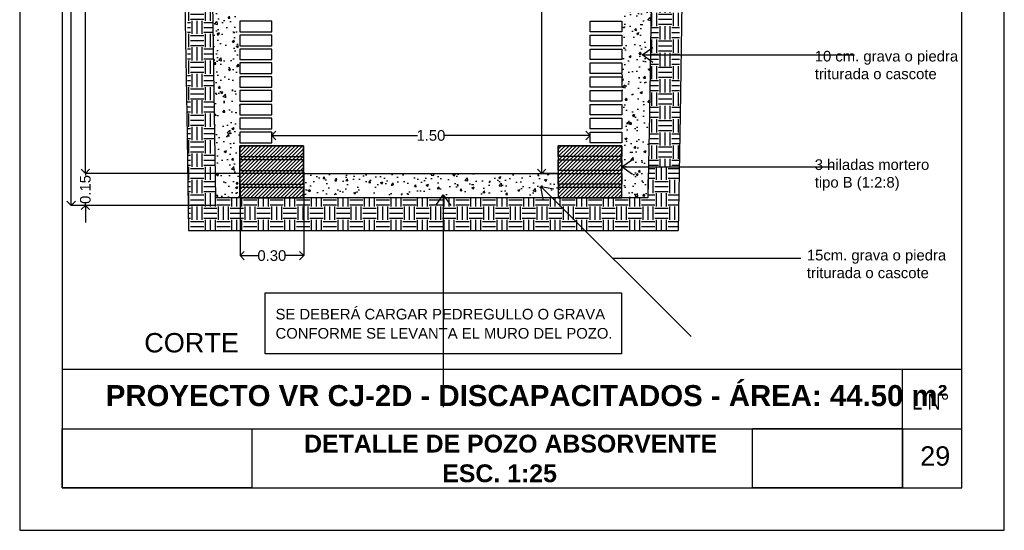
# Model space of a CAD drawing. Header units: millimetres. Extents: x 201 to 840, y 135 to 685.
# Tile 108 of 219: x 436.88 to 441.51, y 169.07 to 171.48. Entities that reach past the tile are written whole.
import ezdxf

# ---------------------------------------------------------------- set-up
doc = ezdxf.new("R2010")
doc.units = ezdxf.units.MM
doc.layers.add('001', color=1, linetype='Continuous', lineweight=5)
for name, color, linetype in [('03', 3, 'Continuous'), ('COTA DETALLE', 1, 'Continuous'), ('HACHT CONTRAPISO', 2, 'Continuous'), ('HACHT H°A°', 1, 'Continuous'), ('HACHT TERRENO', 1, 'Continuous'), ('LAMINA', 6, 'Continuous'), ('LLAMADAS', 1, 'Continuous'), ('MAMPOSTERIA', 5, 'Continuous'), ('TEXT', 4, 'Continuous'), ('TEXTO LAMINA', 2, 'Continuous'), ('TEXTOS VARIOS', 3, 'Continuous')]:
    doc.layers.add(name, color=color, linetype=linetype)
doc.styles.add('ARIAL', font='arial.ttf', dxfattribs={"height": 0.06})
doc.styles.add('huella escalera', font='arial.ttf')
doc.styles.get("Standard").update_dxf_attribs({"font": 'arial.ttf'})
doc.dimstyles.new('05', dxfattribs={"dimscale": 0, "dimtxt": 0.09, "dimasz": 0.05, "dimexe": 0, "dimexo": 0, "dimgap": 0, "dimtad": 0, "dimzin": 0, "dimdsep": 46, "dimtxsty": 'Standard', "dimblk": 'OPEN90', "dimcen": 0.25, "dimclrd": 1, "dimclre": 1, "dimclrt": 3, "dimadec": 0, "dimazin": 0, "dimtfac": 1, "dimtofl": 0, "dimtmove": 2, "dimatfit": 3, "dimldrblk": 'BOXFILLED', "dimfxl": 1, "dimtolj": 1, "dimtzin": 0, "dimarcsym": 0})
doc.dimstyles.new('detalles escalera', dxfattribs={"dimscale": 0, "dimtxt": 0.05, "dimasz": 0.04, "dimexe": 0, "dimexo": 0, "dimgap": 0, "dimtad": 0, "dimzin": 0, "dimdsep": 46, "dimtxsty": 'huella escalera', "dimblk": 'OPEN90', "dimcen": 1, "dimclrd": 1, "dimclre": 1, "dimclrt": 3, "dimadec": 0, "dimazin": 0, "dimtfac": 1, "dimtmove": 2, "dimatfit": 1, "dimldrblk": 'OPEN90', "dimfxl": 1, "dimtolj": 1, "dimtzin": 0, "dimarcsym": 0})
picture_1 = doc.add_image_def('image1.jpg', size_in_pixel=(635, 198))
picture_2 = doc.add_image_def('image2.png', size_in_pixel=(322, 127))
picture_3 = doc.add_image_def('image3.jpg', size_in_pixel=(635, 198))
picture_4 = doc.add_image_def('image4.png', size_in_pixel=(322, 127))
pattern_1 = [(49.99999999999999, (3877.195840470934, 2553.086433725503), (0.107589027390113, -0.0094128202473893), [0.01125, -0.12375]), (355, (3877.195840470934, 2553.086433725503), (-0.02081270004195, 0.1128288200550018), [0.009000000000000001, -0.099]), (100.45144446, (3877.204806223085, 2553.085649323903), (0.0867763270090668, 0.1034159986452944), [0.009561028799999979, -0.1051713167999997]), (46.18420000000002, (3877.195840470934, 2553.116433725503), (0.1600861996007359, -0.0248278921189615), [0.01687499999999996, -0.1856249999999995]), (96.63563549, (3877.209180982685, 2553.114364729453), (0.1401992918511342, 0.1461177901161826), [0.0143415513, -0.157757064]), (351.1841639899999, (3877.195840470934, 2553.116433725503), (0.140199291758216, 0.1461177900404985), [0.0135, -0.14850000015]), (21, (3877.210840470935, 2553.108933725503), (0.0895360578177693, -0.0603928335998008), [0.01125, -0.12375]), (326, (3877.210840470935, 2553.108933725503), (0.0364972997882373, 0.1087725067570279), [0.009000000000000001, -0.099]), (71.45144474, (3877.218301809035, 2553.103900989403), (0.1260333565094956, 0.0483796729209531), [0.009561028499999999, -0.1051713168]), (37.50000000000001, (3877.195840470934, 2553.086433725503), (0.0018239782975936, 0.0499340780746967), [0, -0.0978, 0, -0.1005, 0, -0.099375]), (7.499999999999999, (3877.195840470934, 2553.086433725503), (0.0394604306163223, 0.0591617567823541), [0, -0.0573, 0, -0.09555, 0, -0.037875]), (327.5, (3877.162390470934, 2553.086433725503), (0.0800733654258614, -0.003383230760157), [0, -0.0375, 0, -0.117, 0, -0.15525]), (317.5, (3877.147390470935, 2553.086433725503), (0.0874779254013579, 0.0150157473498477), [0, -0.04875, 0, -0.0777, 0, -0.11025])]
pattern_2 = [(45, (3812.886218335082, 2558.119010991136), (-0.0088388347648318, 0.0088388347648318), [])]

# ---------------------------------------------------------------- blocks, each defined once
blk = doc.blocks.new('_OPEN90')
at = {"color": 0, "linetype": 'ByBlock'}
for p, q in [((0, 0), (-1, 0)), ((-0.5, 0.5), (0, 0)), ((0, 0), (-0.5, -0.5))]:
    blk.add_line(p, q, dxfattribs=at)
blk = doc.blocks.new('*D517')
at = {"layer": 'COTA DETALLE', "color": 1, "lineweight": -2}
for p, q in [((439.3754500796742, 172.7508197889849), (439.3355372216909, 172.7508197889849)), ((439.3355372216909, 172.7108197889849), (439.3355372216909, 171.8160994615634)), ((439.3355372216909, 170.7908197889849), (439.3355372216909, 171.6855401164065)), ((439.4135180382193, 170.7508197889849), (439.3355372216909, 170.7508197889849))]:
    blk.add_line(p, q, dxfattribs=at)
at = {"layer": 'DEFPOINTS', "color": 0}
for p in [(439.3754500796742, 172.7508197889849), (439.3355372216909, 170.7508197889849), (439.4135180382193, 170.7508197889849)]:
    blk.add_point(p, dxfattribs=at)
at = {"layer": 'COTA DETALLE', "color": 1, "lineweight": -2, "xscale": 0.04, "yscale": 0.04, "zscale": 0.04}
for p, rotation in [((439.3355372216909, 172.7508197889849), 90), ((439.3355372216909, 170.7508197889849), 270)]:
    blk.add_blockref('_OPEN90', p, dxfattribs=dict(at, rotation=rotation))
at = {"layer": 'COTA DETALLE', "color": 3, "insert": (439.3355372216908, 171.750819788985), "char_height": 0.05, "attachment_point": 5, "rotation": 90, "style": 'huella escalera'}
blk.add_mtext('\\A1;2.00', dxfattribs=at)
blk = doc.blocks.new('*D521')
at = {"layer": 'COTA DETALLE', "color": 1, "lineweight": -2}
for p, q in [((437.9141807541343, 170.6960215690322), (437.9141807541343, 170.3642388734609)), ((438.2141807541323, 170.6360215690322), (438.2141807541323, 170.3642388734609)), ((437.9541807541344, 170.3642388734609), (437.9993274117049, 170.3642388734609)), ((438.1741807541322, 170.3642388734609), (438.1290340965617, 170.3642388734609))]:
    blk.add_line(p, q, dxfattribs=at)
at = {"layer": 'DEFPOINTS', "color": 0}
for p in [(437.9141807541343, 170.6960215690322), (438.2141807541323, 170.6360215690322), (437.9141807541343, 170.3642388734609)]:
    blk.add_point(p, dxfattribs=at)
at = {"layer": 'COTA DETALLE', "color": 1, "lineweight": -2, "xscale": 0.04, "yscale": 0.04, "zscale": 0.04, "rotation": 180}
blk.add_blockref('_OPEN90', (437.9141807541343, 170.3642388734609), dxfattribs=at)
at = {"layer": 'COTA DETALLE', "color": 1, "lineweight": -2, "xscale": 0.04, "yscale": 0.04, "zscale": 0.04}
blk.add_blockref('_OPEN90', (438.2141807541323, 170.3642388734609), dxfattribs=at)
at = {"layer": 'COTA DETALLE', "color": 3, "insert": (438.0641807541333, 170.3642388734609), "char_height": 0.05, "attachment_point": 5, "style": 'huella escalera'}
blk.add_mtext('\\A1;0.30', dxfattribs=at)
blk = doc.blocks.new('*D522')
at = {"layer": 'COTA DETALLE', "color": 1, "lineweight": -2}
for p, q in [((437.1857261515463, 170.7908197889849), (437.1857261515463, 170.8308197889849)), ((437.9135180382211, 170.7508197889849), (437.1857261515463, 170.7508197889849)), ((437.1857261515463, 170.7508197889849), (437.1857261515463, 170.7409459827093)), ((437.1857261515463, 170.6008197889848), (437.1857261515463, 170.6106935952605)), ((437.8016696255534, 170.6008197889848), (437.1857261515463, 170.6008197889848)), ((437.1857261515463, 170.5608197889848), (437.1857261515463, 170.5208197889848))]:
    blk.add_line(p, q, dxfattribs=at)
at = {"layer": 'DEFPOINTS', "color": 0}
for p in [(437.9135180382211, 170.7508197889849), (437.1857261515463, 170.6008197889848), (437.8016696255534, 170.6008197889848)]:
    blk.add_point(p, dxfattribs=at)
at = {"layer": 'COTA DETALLE', "color": 1, "lineweight": -2, "xscale": 0.04, "yscale": 0.04, "zscale": 0.04}
for p, rotation in [((437.1857261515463, 170.7508197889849), 270), ((437.1857261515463, 170.6008197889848), 90)]:
    blk.add_blockref('_OPEN90', p, dxfattribs=dict(at, rotation=rotation))
at = {"layer": 'COTA DETALLE', "color": 3, "insert": (437.1857261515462, 170.6758197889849), "char_height": 0.05, "attachment_point": 5, "rotation": 90, "style": 'huella escalera'}
blk.add_mtext('\\A1;0.15', dxfattribs=at)
blk = doc.blocks.new('*D523')
at = {"layer": 'COTA DETALLE', "color": 1, "lineweight": -2}
for p, q in [((439.3754500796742, 172.7508197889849), (437.1857261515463, 172.7508197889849)), ((437.1857261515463, 172.7108197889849), (437.1857261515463, 171.8160994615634)), ((437.1857261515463, 170.7908197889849), (437.1857261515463, 171.6855401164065)), ((438.2141807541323, 170.7508197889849), (437.1857261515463, 170.7508197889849))]:
    blk.add_line(p, q, dxfattribs=at)
at = {"layer": 'DEFPOINTS', "color": 0}
for p in [(439.3754500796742, 172.7508197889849), (437.1857261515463, 170.7508197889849), (438.2141807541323, 170.7508197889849)]:
    blk.add_point(p, dxfattribs=at)
at = {"layer": 'COTA DETALLE', "color": 1, "lineweight": -2, "xscale": 0.04, "yscale": 0.04, "zscale": 0.04}
for p, rotation in [((437.1857261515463, 172.7508197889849), 90), ((437.1857261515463, 170.7508197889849), 270)]:
    blk.add_blockref('_OPEN90', p, dxfattribs=dict(at, rotation=rotation))
at = {"layer": 'COTA DETALLE', "color": 3, "insert": (437.1857261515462, 171.750819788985), "char_height": 0.05, "attachment_point": 5, "rotation": 90, "style": 'huella escalera'}
blk.add_mtext('\\A1;2.00', dxfattribs=at)
blk = doc.blocks.new('*D525')
at = {"layer": 'COTA DETALLE', "color": 1, "lineweight": -2, "ltscale": 0.8}
for p, q in [((438.0635180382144, 170.946223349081), (438.0635180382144, 170.9300847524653)), ((438.1035180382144, 170.9300847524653), (438.7510180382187, 170.9300847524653)), ((439.523518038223, 170.9300847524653), (438.8760180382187, 170.9300847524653))]:
    blk.add_line(p, q, dxfattribs=at)
at = {"layer": 'DEFPOINTS', "color": 0, "ltscale": 0.8}
for p in [(438.0635180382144, 170.946223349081), (439.563518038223, 170.9300847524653), (439.563518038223, 170.9300847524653)]:
    blk.add_point(p, dxfattribs=at)
at = {"layer": 'COTA DETALLE', "color": 1, "lineweight": -2, "ltscale": 0.8, "xscale": 0.04, "yscale": 0.04, "zscale": 0.04, "rotation": 180}
blk.add_blockref('_OPEN90', (438.0635180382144, 170.9300847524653), dxfattribs=at)
at = {"layer": 'COTA DETALLE', "color": 1, "lineweight": -2, "ltscale": 0.8, "xscale": 0.04, "yscale": 0.04, "zscale": 0.04}
blk.add_blockref('_OPEN90', (439.563518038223, 170.9300847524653), dxfattribs=at)
at = {"layer": 'COTA DETALLE', "color": 3, "ltscale": 0.8, "insert": (438.8135180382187, 170.9300847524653), "char_height": 0.05, "attachment_point": 5, "style": 'huella escalera'}
blk.add_mtext('\\A1;1.50', dxfattribs=at)
blk = doc.blocks.new('*D531')
at = {"layer": 'COTA DETALLE', "color": 1, "lineweight": -2}
for p, q in [((437.8048412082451, 173.6008197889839), (437.1190882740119, 173.6008197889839)), ((437.1190882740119, 173.5608197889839), (437.1190882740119, 172.1656560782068)), ((437.1190882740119, 170.6408197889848), (437.1190882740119, 172.035983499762)), ((437.8007989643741, 170.6008197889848), (437.1190882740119, 170.6008197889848))]:
    blk.add_line(p, q, dxfattribs=at)
at = {"layer": 'DEFPOINTS', "color": 0}
for p in [(437.1190882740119, 173.6008197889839), (437.8048412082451, 173.6008197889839), (437.8007989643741, 170.6008197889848)]:
    blk.add_point(p, dxfattribs=at)
at = {"layer": 'COTA DETALLE', "color": 1, "lineweight": -2, "xscale": 0.04, "yscale": 0.04, "zscale": 0.04}
for p, rotation in [((437.1190882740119, 173.6008197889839), 90), ((437.1190882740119, 170.6008197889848), 270)]:
    blk.add_blockref('_OPEN90', p, dxfattribs=dict(at, rotation=rotation))
at = {"layer": 'COTA DETALLE', "color": 3, "insert": (437.1190882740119, 172.1008197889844), "char_height": 0.05, "attachment_point": 5, "rotation": 90, "style": 'huella escalera'}
blk.add_mtext('\\A1;3.00', dxfattribs=at)

msp = doc.modelspace()

# ---------------------------------------------------------------- hatches: boundary and pattern name
at = {"layer": 'HACHT CONTRAPISO', "ltscale": 0.01}
h = msp.add_hatch(dxfattribs=at)
h.set_pattern_fill('AR-CONC', color=1, scale=0.015)
h.set_pattern_definition(pattern_1)
h.paths.add_polyline_path([(437.8007989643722, 170.6358197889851), (437.9135180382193, 170.6358234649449), (437.9135180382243, 172.5110660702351), (437.8985418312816, 172.5118129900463), (437.7990547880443, 172.5165408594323), (437.7857581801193, 171.91616043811), (437.7857613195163, 171.5554545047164), (437.793978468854, 171.0300924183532)])
h = msp.add_hatch(dxfattribs=at)
h.set_pattern_fill('AR-CONC', color=1, scale=0.015)
h.set_pattern_definition(pattern_1)
h.paths.add_polyline_path([(439.7135180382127, 170.6358821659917), (439.7743891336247, 170.6358841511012), (439.8345968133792, 170.6358861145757), (439.8431554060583, 171.0298894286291), (439.851372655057, 171.5552546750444), (439.851372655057, 171.9164433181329), (439.838071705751, 172.5170197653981), (439.7284942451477, 172.5118129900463), (439.7141807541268, 172.5110991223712)])
h = msp.add_hatch(dxfattribs=at)
h.set_pattern_fill('AR-CONC', color=1, scale=0.015)
h.set_pattern_definition([(49.99999999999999, (3877.195840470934, 2553.036433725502), (0.107589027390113, -0.0094128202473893), [0.01125, -0.12375]), (355, (3877.195840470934, 2553.036433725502), (-0.02081270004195, 0.1128288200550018), [0.009000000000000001, -0.099]), (100.45144446, (3877.204806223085, 2553.035649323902), (0.0867763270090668, 0.1034159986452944), [0.009561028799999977, -0.1051713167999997]), (46.18420000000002, (3877.195840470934, 2553.066433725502), (0.1600861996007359, -0.0248278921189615), [0.01687499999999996, -0.1856249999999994]), (96.63563549, (3877.209180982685, 2553.064364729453), (0.1401992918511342, 0.1461177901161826), [0.0143415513, -0.157757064]), (351.1841639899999, (3877.195840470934, 2553.066433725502), (0.140199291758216, 0.1461177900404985), [0.0135, -0.14850000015]), (21, (3877.210840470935, 2553.058933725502), (0.0895360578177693, -0.0603928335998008), [0.01125, -0.12375]), (326, (3877.210840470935, 2553.058933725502), (0.0364972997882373, 0.1087725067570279), [0.009000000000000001, -0.099]), (71.45144474, (3877.218301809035, 2553.053900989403), (0.1260333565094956, 0.0483796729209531), [0.009561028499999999, -0.1051713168]), (37.50000000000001, (3877.195840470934, 2553.036433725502), (0.0018239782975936, 0.0499340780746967), [0, -0.0978, 0, -0.1005, 0, -0.099375]), (7.499999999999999, (3877.195840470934, 2553.036433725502), (0.0394604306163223, 0.0591617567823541), [0, -0.0573, 0, -0.09555, 0, -0.037875]), (327.5, (3877.162390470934, 2553.036433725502), (0.0800733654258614, -0.003383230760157), [0, -0.0375, 0, -0.117, 0, -0.15525]), (317.5, (3877.147390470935, 2553.036433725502), (0.0874779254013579, 0.0150157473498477), [0, -0.04875, 0, -0.0777, 0, -0.11025])])
h.paths.add_polyline_path([(438.2141807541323, 170.6508197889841), (439.4141807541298, 170.6508197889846), (439.4135180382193, 170.7508197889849), (438.8141807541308, 170.7508197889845), (438.2141807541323, 170.7508197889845)])
at = {"layer": 'HACHT H°A°', "ltscale": 0.01}
h = msp.add_hatch(dxfattribs=at)
h.set_pattern_fill('ANSI31', color=256, scale=0.1, style=0)
h.set_pattern_definition(pattern_2)
h.paths.add_polyline_path([(437.9135180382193, 170.6358234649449), (438.2135180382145, 170.6358332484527), (438.2135180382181, 170.8810215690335), (437.9135180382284, 170.8810215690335)])
h = msp.add_hatch(dxfattribs=at)
h.set_pattern_fill('ANSI31', color=256, scale=0.1, style=0)
h.set_pattern_definition(pattern_2)
h.paths.add_polyline_path([(439.7135180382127, 170.6358821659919), (439.4135180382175, 170.6358723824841), (439.4135180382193, 170.8810215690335), (439.7135180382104, 170.8810215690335)])
at = {"layer": 'HACHT TERRENO', "ltscale": 0.01}
h = msp.add_hatch(dxfattribs=at)
h.set_pattern_fill('EARTH', color=256, scale=0.25, style=0)
h.set_pattern_definition([(0, (3872.993219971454, 2778.415970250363), (0.0625, 0.0625), [0.0625, -0.0625]), (0, (3872.993219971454, 2778.439407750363), (0.0625, 0.0625), [0.0625, -0.0625]), (0, (3872.993219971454, 2778.462845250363), (0.0625, 0.0625), [0.0625, -0.0625]), (90, (3873.001032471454, 2778.470657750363), (-0.06249999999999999, 0.0625), [0.0625, -0.0625]), (90, (3873.024469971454, 2778.470657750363), (-0.06249999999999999, 0.0625), [0.0625, -0.0625]), (90, (3873.047907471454, 2778.470657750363), (-0.06249999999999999, 0.0625), [0.0625, -0.0625])])
h.paths.add_polyline_path([(437.7857581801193, 171.9161604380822), (437.7990547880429, 172.5165408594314), (437.668356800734, 172.5227921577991), (437.6655988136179, 172.3982610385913), (437.6675203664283, 170.7554101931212), (437.7964231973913, 170.7508197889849), (437.793981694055, 171.0298894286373), (437.7857644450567, 171.5552546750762)])
h.paths.add_polyline_path([(437.6675933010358, 170.7508197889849), (437.7988095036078, 170.7508197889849), (437.8007989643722, 170.6358197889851), (439.8345968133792, 170.6358861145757), (439.8377727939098, 170.782095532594), (439.9836743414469, 170.7797773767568), (439.9789556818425, 170.4827914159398), (437.6718518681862, 170.4827914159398)])
h = msp.add_hatch(dxfattribs=at)
h.set_pattern_fill('EARTH', color=256, scale=0.249999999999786, style=0)
h.set_pattern_definition([(180, (-3275.489568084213, 2554.890116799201), (-0.0624999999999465, 0.0624999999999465), [0.0624999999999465, -0.0624999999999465]), (180, (-3275.489568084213, 2554.913554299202), (-0.0624999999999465, 0.0624999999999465), [0.0624999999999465, -0.0624999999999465]), (180, (-3275.489568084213, 2554.936991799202), (-0.0624999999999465, 0.0624999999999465), [0.0624999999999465, -0.0624999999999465]), (90, (-3275.497380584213, 2554.944804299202), (0.0624999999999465, 0.0624999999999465), [0.0624999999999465, -0.0624999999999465]), (90, (-3275.520818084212, 2554.944804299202), (0.0624999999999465, 0.0624999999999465), [0.0624999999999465, -0.0624999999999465]), (90, (-3275.544255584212, 2554.944804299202), (0.0624999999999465, 0.0624999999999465), [0.0624999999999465, -0.0624999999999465])])
h.paths.add_polyline_path([(439.9823148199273, 172.523873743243), (439.8380686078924, 172.5170196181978), (439.8513889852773, 171.9157059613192), (439.8513808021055, 171.5557755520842), (439.8431554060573, 171.0298894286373), (439.8407180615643, 170.7820955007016), (439.9837111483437, 170.7820939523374), (439.9852217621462, 172.3976728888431)])

# ---------------------------------------------------------------- linework, layer by layer
msp.add_lwpolyline([(441.5146563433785, 169.0707369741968), (441.5146563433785, 176.4945292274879), (436.8763327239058, 176.4945292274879), (436.8763327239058, 169.0707369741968)], close=True)
at = {"layer": '001'}
msp.add_lwpolyline([(440.3290012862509, 169.2707369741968), (441.0352058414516, 169.2707369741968), (441.0352058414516, 169.5492710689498), (440.3290012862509, 169.5492710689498)], close=True, dxfattribs=at)
at = {"layer": '03'}
for p, q in [((437.6549569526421, 171.5543316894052), (437.66318886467, 171.028028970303)), ((439.9958505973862, 171.5543316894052), (439.9876186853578, 171.028028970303)), ((437.66318886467, 171.028028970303), (437.6718518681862, 170.4827914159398)), ((439.9876186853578, 171.028028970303), (439.9789556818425, 170.4827914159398)), ((437.6718518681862, 170.4827914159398), (439.9789556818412, 170.4827914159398))]:
    msp.add_line(p, q, dxfattribs=at)
msp.add_lwpolyline([(439.7284942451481, 172.5118129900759), (439.838071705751, 172.5170197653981), (439.851372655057, 171.9164433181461), (439.851372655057, 171.5552546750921), (439.8431554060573, 171.0298894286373), (439.8345968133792, 170.6358861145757), (437.8007989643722, 170.6358197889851), (437.793981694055, 171.0298894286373), (437.7857644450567, 171.5552546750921), (437.7857644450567, 171.9164433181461), (437.7990547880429, 172.5165408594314)], dxfattribs=at)
at = {"layer": 'LAMINA', "color": 2, "ltscale": 0.01}
for p, q in [((441.3146563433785, 169.8278051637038), (437.0763327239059, 169.8278051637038)), ((441.0352058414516, 169.2707369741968), (441.0352058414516, 169.8278051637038))]:
    msp.add_line(p, q, dxfattribs=at)
at = {"layer": 'LAMINA'}
msp.add_lwpolyline([(441.3146563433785, 169.2707369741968), (441.3146563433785, 176.2945292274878), (437.0763327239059, 176.2945292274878), (437.0763327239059, 169.2707369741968)], close=True, dxfattribs=at)
at = {"layer": 'LAMINA', "color": 1}
msp.add_lwpolyline([(438.0324395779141, 170.189426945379), (439.7111652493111, 170.189426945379), (439.7111652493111, 169.901050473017), (438.0324395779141, 169.901050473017)], close=True, dxfattribs=at)
at = {"layer": 'LAMINA', "color": 1, "ltscale": 0.01}
msp.add_lwpolyline([(437.0763327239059, 169.5492710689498), (441.3146563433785, 169.5492710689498)], dxfattribs=at)
at = {"layer": 'MAMPOSTERIA', "color": 4, "ltscale": 0.8}
msp.add_line((438.2135180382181, 170.750819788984), (439.4141807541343, 170.7508197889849), dxfattribs=at)
at = {"layer": 'MAMPOSTERIA', "color": 3, "ltscale": 0.8}
for points in [[(437.9135180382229, 171.4178375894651), (438.0635180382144, 171.4178375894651), (438.0635180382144, 171.4678375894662), (437.9135180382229, 171.4678375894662)], [(439.7135180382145, 171.4178375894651), (439.563518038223, 171.4178375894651), (439.563518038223, 171.4678375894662), (439.7135180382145, 171.4678375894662)], [(437.9135180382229, 171.3526358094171), (438.0635180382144, 171.3526358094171), (438.0635180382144, 171.4026358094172), (437.9135180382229, 171.4026358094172)], [(439.7135180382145, 171.3526358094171), (439.563518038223, 171.3526358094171), (439.563518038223, 171.4026358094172), (439.7135180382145, 171.4026358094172)], [(437.9135180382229, 171.2874340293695), (438.0635180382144, 171.2874340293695), (438.0635180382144, 171.3374340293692), (437.9135180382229, 171.3374340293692)], [(439.7135180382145, 171.2874340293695), (439.563518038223, 171.2874340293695), (439.563518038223, 171.3374340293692), (439.7135180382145, 171.3374340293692)], [(437.9135180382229, 171.222232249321), (438.0635180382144, 171.222232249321), (438.0635180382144, 171.2722322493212), (437.9135180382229, 171.2722322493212)], [(439.7135180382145, 171.222232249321), (439.563518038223, 171.222232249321), (439.563518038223, 171.2722322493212), (439.7135180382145, 171.2722322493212)], [(437.9135180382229, 171.157030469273), (438.0635180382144, 171.157030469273), (438.0635180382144, 171.2070304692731), (437.9135180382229, 171.2070304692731)], [(439.7135180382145, 171.157030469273), (439.563518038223, 171.157030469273), (439.563518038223, 171.2070304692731), (439.7135180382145, 171.2070304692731)], [(437.9135180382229, 171.0918286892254), (438.0635180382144, 171.0918286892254), (438.0635180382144, 171.1418286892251), (437.9135180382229, 171.1418286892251)], [(439.7135180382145, 171.0918286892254), (439.563518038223, 171.0918286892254), (439.563518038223, 171.1418286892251), (439.7135180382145, 171.1418286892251)], [(437.9135180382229, 171.0266269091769), (438.0635180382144, 171.0266269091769), (438.0635180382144, 171.0766269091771), (437.9135180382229, 171.0766269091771)], [(439.7135180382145, 171.0266269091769), (439.563518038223, 171.0266269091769), (439.563518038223, 171.0766269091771), (439.7135180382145, 171.0766269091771)], [(437.9135180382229, 170.9614251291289), (438.0635180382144, 170.9614251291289), (438.0635180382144, 171.0114251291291), (437.9135180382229, 171.0114251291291)], [(439.7135180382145, 170.9614251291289), (439.563518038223, 170.9614251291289), (439.563518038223, 171.0114251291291), (439.7135180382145, 171.0114251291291)], [(437.9135180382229, 170.8962233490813), (438.0635180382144, 170.8962233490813), (438.0635180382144, 170.946223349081), (437.9135180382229, 170.946223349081)], [(439.7135180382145, 170.8962233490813), (439.563518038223, 170.8962233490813), (439.563518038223, 170.946223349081), (439.7135180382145, 170.946223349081)], [(438.2135180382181, 170.8810215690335), (437.9135180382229, 170.8810215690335), (437.9135180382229, 170.8310215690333), (438.2135180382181, 170.8310215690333)], [(439.4135180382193, 170.8810215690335), (439.7135180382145, 170.8810215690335), (439.7135180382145, 170.8310215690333), (439.4135180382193, 170.8310215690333)], [(438.2135180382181, 170.815819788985), (437.9135180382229, 170.815819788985), (437.9135180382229, 170.7658197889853), (438.2135180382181, 170.7658197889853)], [(439.4135180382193, 170.815819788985), (439.7135180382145, 170.815819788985), (439.7135180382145, 170.7658197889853), (439.4135180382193, 170.7658197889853)], [(438.2135180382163, 170.7508197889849), (437.9135180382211, 170.7508197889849), (437.9135180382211, 170.7008197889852), (438.2135180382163, 170.7008197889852)], [(439.4135180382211, 170.7508197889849), (439.7135180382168, 170.7508197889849), (439.7135180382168, 170.7008197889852), (439.4135180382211, 170.7008197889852)], [(438.2135180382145, 170.6858197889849), (437.9135180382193, 170.6858197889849), (437.9135180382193, 170.6358197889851), (438.2135180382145, 170.6358197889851)], [(439.7135180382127, 170.6858197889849), (439.4135180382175, 170.6858197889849), (439.4135180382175, 170.6358197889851), (439.7135180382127, 170.6358197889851)]]:
    msp.add_lwpolyline(points, close=True, dxfattribs=at)
at = {"layer": 'MAMPOSTERIA', "color": 4, "ltscale": 0.8}
for points in [[(437.9135180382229, 170.8810215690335), (438.2135180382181, 170.8810215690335), (438.2141807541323, 170.6360215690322), (437.9135180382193, 170.6358234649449)], [(439.7135180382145, 170.8810215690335), (439.4135180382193, 170.8810215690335), (439.4135180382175, 170.6358197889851), (439.7135180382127, 170.6358197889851)]]:
    msp.add_lwpolyline(points, close=True, dxfattribs=at)

# ---------------------------------------------------------------- texts
at = {"layer": 'LLAMADAS', "color": 2, "ltscale": 0.01, "char_height": 0.05, "width": 1.529227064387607, "attachment_point": 1, "style": 'ARIAL'}
for s, insert in [('10 cm. grava o piedra \\Ptriturada o cascote', (440.6216456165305, 171.3286734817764)), ('\\A1;3 hiladas mortero \\Ptipo B (1:2:8)', (440.6216456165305, 170.8180091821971)), ('15cm. grava o piedra \\Ptriturada o cascote', (440.5846485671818, 170.391644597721))]:
    msp.add_mtext(s, dxfattribs=dict(at, insert=insert))
at = {"layer": 'TEXT', "ltscale": 0.01, "insert": (437.4630617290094, 169.9072053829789), "char_height": 0.09123767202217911, "attachment_point": 7, "style": 'ARIAL'}
msp.add_mtext('CORTE', dxfattribs=at)
at = {"layer": 'TEXTO LAMINA', "color": 4, "style": 'ARIAL'}
msp.add_text('29', height=0.0912216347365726, dxfattribs=at).set_placement((441.1182925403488, 169.3750057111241))
at = {"layer": 'TEXTO LAMINA', "attachment_point": 1, "style": 'ARIAL'}
for s, insert, char_height in [('{\\fArial|b1|i0|c0|p34;PROYECTO VR CJ-2D - DISCAPACITADOS - ÁREA: 44.50 m²}', (437.2817692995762, 169.7546368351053), 0.099), ('{\\fArial|b1|i0|c0|p34;DETALLE DE POZO ABSORVENTE\\P                    ESC. 1:25}', (438.2160091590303, 169.5209375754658), 0.08385300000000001)]:
    msp.add_mtext_dynamic_manual_height_columns(s, width=7.224198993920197, gutter_width=12.5, heights=[0], dxfattribs=dict(at, insert=insert, char_height=char_height))
at = {"layer": 'TEXTO LAMINA', "color": 2, "insert": (441.0808734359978, 169.7143706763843), "char_height": 0.075, "attachment_point": 1, "style": 'ARIAL'}
msp.add_mtext_dynamic_manual_height_columns('{\\fTechnic|b0|i0|c2|p2;L N°}', width=0.5399213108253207, gutter_width=12.5, heights=[0], dxfattribs=at)
at = {"layer": 'TEXTOS VARIOS', "ltscale": 0.01, "style": 'ARIAL'}
for s, p in [('SE DEBERÁ CARGAR PEDREGULLO O GRAVA ', (438.0817161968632, 170.0636134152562)), ('CONFORME SE LEVANTA EL MURO DEL POZO.', (438.0817161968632, 169.9735108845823))]:
    msp.add_text(s, height=0.05, dxfattribs=at).set_placement(p)

# ---------------------------------------------------------------- dimensions: what is measured, and where the dimension line sits
at = {"layer": 'COTA DETALLE'}
for base, p1, p2, picture, middle in [((437.1190882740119, 173.6008197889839), (437.8007989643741, 170.6008197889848), (437.8048412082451, 173.6008197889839), '*D531', (437.1190882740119, 172.1008197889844)), ((437.1857261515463, 170.7508197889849), (439.3754500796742, 172.7508197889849), (438.2141807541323, 170.7508197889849), '*D523', (437.1857261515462, 171.750819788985)), ((439.3355372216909, 170.7508197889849), (439.3754500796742, 172.7508197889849), (439.4135180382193, 170.7508197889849), '*D517', (439.3355372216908, 171.750819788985)), ((437.1857261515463, 170.6008197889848), (437.9135180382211, 170.7508197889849), (437.8016696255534, 170.6008197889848), '*D522', (437.1857261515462, 170.6758197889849))]:
    dim = msp.add_linear_dim(base=base, p1=p1, p2=p2, angle=90, dimstyle='detalles escalera', override={"dimscale": 1}, dxfattribs=at)
    dim.commit()
    dim.dimension.update_dxf_attribs({"geometry": picture, "text_midpoint": middle})
at = {"layer": 'COTA DETALLE', "color": 3, "ltscale": 0.8}
dim = msp.add_linear_dim(base=(439.563518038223, 170.9300847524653), p1=(438.0635180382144, 170.946223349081), p2=(439.563518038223, 170.9300847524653), dimstyle='detalles escalera', override={"dimscale": 1}, dxfattribs=at)
dim.commit()
dim.dimension.update_dxf_attribs({"geometry": '*D525', "text_midpoint": (438.8135180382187, 170.9300847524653)})
at = {"layer": 'COTA DETALLE'}
dim = msp.add_linear_dim(base=(437.9141807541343, 170.3642388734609), p1=(438.2141807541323, 170.6360215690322), p2=(437.9141807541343, 170.6960215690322), dimstyle='detalles escalera', override={"dimscale": 1}, dxfattribs=at)
dim.commit()
dim.dimension.update_dxf_attribs({"geometry": '*D521', "text_midpoint": (438.0641807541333, 170.3642388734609)})

# ---------------------------------------------------------------- pictures from other files: only their frames are drawn
image = msp.add_image(picture_1, insert=(437.0763327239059, 169.2707369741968), size_in_units=(0.8932785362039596, 0.2785340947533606))
image.dxf.flags = 7
image = msp.add_image(picture_2, insert=(440.3290012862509, 169.2707369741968), size_in_units=(0.7062045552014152, 0.2785340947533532))
image.dxf.flags = 7
at = {"layer": '03'}
image = msp.add_image(picture_3, insert=(437.0763327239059, 169.2707369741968), size_in_units=(0.8932785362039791, 0.27853409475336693), rotation=-2.8066837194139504e-14, dxfattribs=at)
image.dxf.flags = 7
image = msp.add_image(picture_4, insert=(440.3290012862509, 169.271332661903), size_in_units=(0.7062045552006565, 0.27853409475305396), dxfattribs=at)
image.dxf.flags = 7

# ---------------------------------------------------------------- leaders
at = {"layer": 'LLAMADAS', "color": 1}
for points in [[(439.809401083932, 171.3094221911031), (440.5938119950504, 171.3094126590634)], [(439.7135180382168, 170.782096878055), (440.5938119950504, 170.7820873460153)], [(438.8718119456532, 170.650766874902), (438.8718024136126, 170.189426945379)], [(439.3319524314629, 170.69002153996), (439.6692081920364, 170.3527657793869), (440.5568149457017, 170.3527657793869)]]:
    msp.add_leader(points, dimstyle='05', override={"dimscale": 1, "dimldrblk": 'OPEN90'}, dxfattribs=at)

doc.saveas('drawing.dxf')
